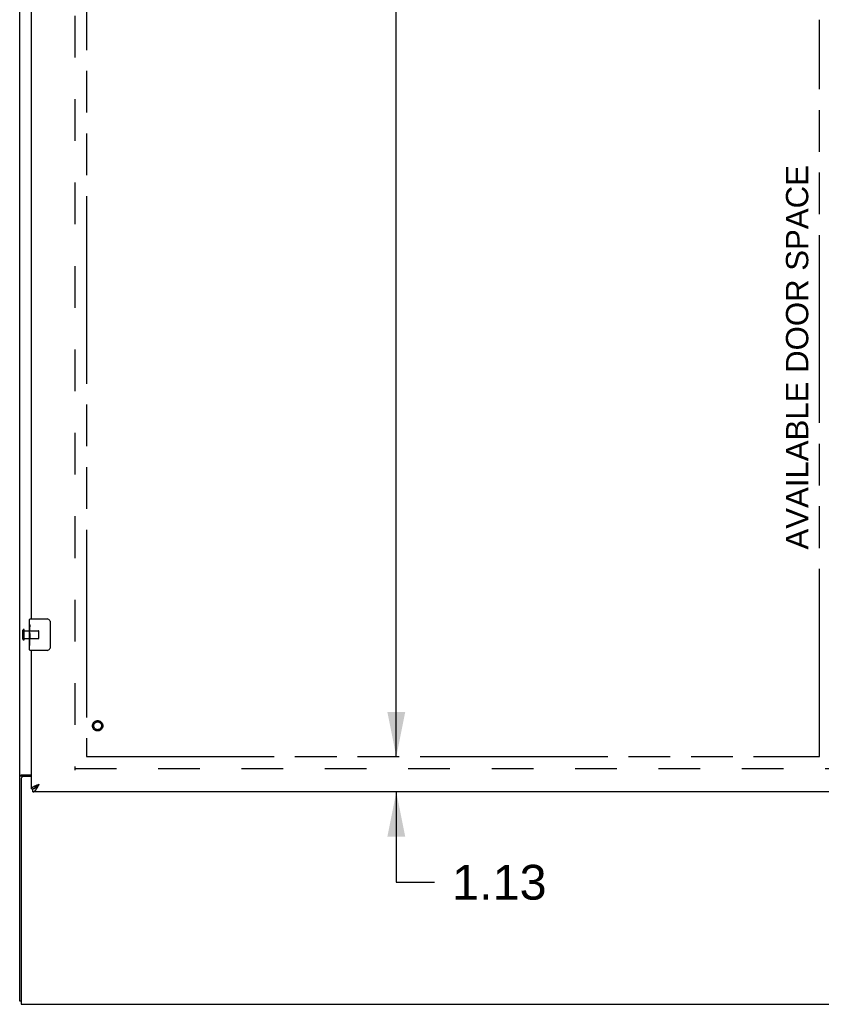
# Model space of a CAD drawing. Header units: inches. Extents: x 0 to 241, y 0 to 156.
# Tile 3 of 21: x 46 to 72, y 42 to 73. Entities that reach past the tile are written whole.
import ezdxf

# ---------------------------------------------------------------- set-up
doc = ezdxf.new("R2010")
doc.units = ezdxf.units.IN
doc.header["$LTSCALE"] = 13.26
doc.header["$MEASUREMENT"] = 0
doc.linetypes.add('HIDDEN', pattern=[0.2, 0.1, -0.1])
doc.linetypes.add('PHANTOM', pattern=[0.8, 0.45, -0.05, 0.1, -0.05, 0.1, -0.05])
doc.layers.get('0').update_dxf_attribs({"linetype": 'CONTINUOUS'})
for name, color, linetype in [('02___PRT_ALL_AXES', 7, 'CONTINUOUS'), ('AVAILABLE_DOOR_SPACE', 7, 'CONTINUOUS'), ('DEFAULT_2', 8, 'HIDDEN'), ('DIMENSIONS', 7, 'CONTINUOUS')]:
    doc.layers.add(name, color=color, linetype=linetype)
doc.styles.get("Standard").update_dxf_attribs({"font": 'arial.ttf'})
doc.dimstyles.new('DIMSTYLE_2', dxfattribs={"dimtxt": 1.106182, "dimasz": 1.418182, "dimexe": 0.09, "dimexo": 0.07, "dimgap": 0.039, "dimtad": 0, "dimtih": 1, "dimtoh": 1, "dimzin": 4, "dimdsep": 46, "dimtxsty": 'Standard', "dimblk": '_FILLED', "dimblk1": '_FILLED', "dimblk2": '_FILLED', "dimcen": 0.09, "dimazin": 1, "dimtfac": 1, "dimtdec": 3, "dimtofl": 0, "dimtmove": 0, "dimatfit": 3, "dimldrblk": '_FILLED', "dimfxl": 1, "dimtolj": 1, "dimtzin": 4, "dimarcsym": 0})

# ---------------------------------------------------------------- blocks, each defined once
blk = doc.blocks.new('_FILLED')
at = {"color": 0, "linetype": 'ByBlock'}
blk.add_solid([(0, 0), (-1, 0.2), (-1, -0.2)], dxfattribs=at)
blk = doc.blocks.new('*D18')
at = {"layer": 'DIMENSIONS', "color": 2, "linetype": 'Continuous'}
for p, q in [((58.453, 49.857), (58.453, 52.693)), ((58.453, 48.732), (58.453, 45.862)), ((58.453, 45.862), (59.673, 45.862))]:
    blk.add_line(p, q, dxfattribs=at)
at = {"layer": 'DIMENSIONS', "color": 2, "linetype": 'Continuous', "xscale": 1.4181818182, "yscale": 1.4181818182, "zscale": 1.4181818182}
for p, rotation in [((58.453, 49.857), 270), ((58.453, 48.732), 90)]:
    blk.add_blockref('_FILLED', p, dxfattribs=dict(at, rotation=rotation))
at = {"layer": 'DIMENSIONS', "color": 2, "linetype": 'Continuous', "insert": (60.226, 46.415), "char_height": 1.1062, "width": 3.00602, "attachment_point": 1, "line_spacing_factor": 0.9}
blk.add_mtext('1.13', dxfattribs=at)
blk = doc.blocks.new('*D19')
at = {"layer": 'DIMENSIONS', "color": 2, "linetype": 'Continuous'}
for p, q in [((58.453, 110.107), (58.453, 81.088)), ((58.453, 49.857), (58.453, 77.216))]:
    blk.add_line(p, q, dxfattribs=at)
at = {"layer": 'DIMENSIONS', "color": 2, "linetype": 'Continuous', "xscale": 1.4181818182, "yscale": 1.4181818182, "zscale": 1.4181818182}
for p, rotation in [((58.453, 110.107), 90), ((58.453, 49.857), 270)]:
    blk.add_blockref('_FILLED', p, dxfattribs=dict(at, rotation=rotation))
at = {"layer": 'DIMENSIONS', "color": 2, "linetype": 'Continuous', "insert": (58.453, 80.535), "char_height": 1.1062, "width": 3.86547, "attachment_point": 2, "line_spacing_factor": 0.9}
blk.add_mtext('60.25\\Ptyp.', dxfattribs=at)

msp = doc.modelspace()

# ---------------------------------------------------------------- linework, layer by layer
at = {"color": 3, "linetype": 'Continuous'}
for p, q in [((46.476, 42.086), (46.476, 113.878)), ((46.851, 54.232), (46.851, 79.482)), ((46.851, 48.836), (46.851, 53.232)), ((46.528, 49.162), (46.528, 41.982)), ((46.546, 49.274), (46.851, 49.274)), ((46.851, 49.222), (46.588, 49.222)), ((46.986, 48.936), (46.997, 48.941)), ((46.997, 48.941), (47.008, 48.945)), ((47.008, 48.945), (47.02, 48.949)), ((47.02, 48.949), (47.031, 48.954)), ((47.031, 48.954), (47.043, 48.958)), ((47.043, 48.958), (47.055, 48.963)), ((47.055, 48.963), (47.073, 48.969)), ((47.061, 48.911), (47.068, 48.923)), ((47.068, 48.923), (47.074, 48.935)), ((47.073, 48.969), (47.097, 48.978)), ((47.074, 48.935), (47.081, 48.947)), ((47.081, 48.947), (47.097, 48.978)), ((75.496, 48.732), (46.893, 48.732)), ((46.528, 41.982), (106.424, 41.982))]:
    msp.add_line(p, q, dxfattribs=at)
at = {"color": 7, "linetype": 'Continuous'}
for p, q in [((46.791, 54.071), (46.791, 54.217)), ((46.806, 54.232), (47.346, 54.232)), ((46.791, 53.813), (46.791, 53.847)), ((47.446, 54.132), (47.446, 53.332)), ((46.791, 53.616), (46.791, 53.648)), ((46.791, 53.247), (46.791, 53.386)), ((47.346, 53.232), (46.806, 53.232)), ((46.58, 49.234), (46.476, 49.234)), ((46.58, 49.222), (46.58, 49.234)), ((46.851, 48.836), (46.893, 48.836)), ((46.893, 48.732), (46.893, 48.836)), ((46.955, 48.852), (46.957, 48.853)), ((47.051, 48.948), (47.059, 48.954)), ((47.058, 48.936), (47.064, 48.943)), ((47.059, 48.954), (47.067, 48.959)), ((47.064, 48.943), (47.071, 48.95)), ((47.067, 48.959), (47.076, 48.965)), ((47.071, 48.95), (47.081, 48.96)), ((47.076, 48.965), (47.089, 48.973)), ((47.081, 48.96), (47.097, 48.978)), ((47.089, 48.973), (47.097, 48.978)), ((46.528, 42.086), (46.476, 42.086))]:
    msp.add_line(p, q, dxfattribs=at)
for points in [[(47.439, 54.168), (47.441, 54.162), (47.443, 54.156), (47.444, 54.151), (47.445, 54.144), (47.445, 54.138), (47.446, 54.132)], [(47.446, 53.332), (47.445, 53.326), (47.445, 53.319), (47.444, 53.313), (47.443, 53.307), (47.441, 53.301), (47.439, 53.296)], [(46.6, 49.251), (46.596, 49.249), (46.593, 49.248), (46.591, 49.246), (46.589, 49.245), (46.586, 49.244), (46.585, 49.242), (46.583, 49.241), (46.582, 49.239), (46.581, 49.238), (46.58, 49.237), (46.58, 49.235), (46.58, 49.234)], [(46.62, 49.274), (46.62, 49.272), (46.62, 49.27), (46.619, 49.269), (46.619, 49.267), (46.618, 49.265), (46.617, 49.264), (46.616, 49.262), (46.614, 49.26), (46.613, 49.259), (46.611, 49.257), (46.609, 49.256), (46.607, 49.255), (46.605, 49.254), (46.603, 49.252), (46.6, 49.251)], [(46.893, 48.836), (46.896, 48.836), (46.899, 48.836), (46.903, 48.836), (46.906, 48.837), (46.909, 48.837), (46.912, 48.838), (46.916, 48.838), (46.919, 48.839), (46.922, 48.84), (46.926, 48.84), (46.929, 48.841), (46.932, 48.842), (46.936, 48.844), (46.939, 48.845), (46.942, 48.846), (46.945, 48.847), (46.949, 48.849), (46.952, 48.85), (46.955, 48.852)], [(46.957, 48.853), (46.958, 48.855), (46.959, 48.858), (46.96, 48.861), (46.961, 48.863), (46.962, 48.866), (46.964, 48.869), (46.966, 48.871), (46.967, 48.874), (46.969, 48.877), (46.971, 48.88), (46.973, 48.882), (46.975, 48.885), (46.978, 48.888), (46.98, 48.891), (46.982, 48.893), (46.985, 48.896), (46.988, 48.899), (46.991, 48.902), (46.993, 48.904), (46.996, 48.907), (47, 48.91), (47.003, 48.913), (47.006, 48.915), (47.009, 48.918), (47.013, 48.921), (47.016, 48.924), (47.02, 48.926), (47.023, 48.929), (47.027, 48.932), (47.031, 48.935), (47.035, 48.937), (47.039, 48.94), (47.043, 48.943), (47.047, 48.945), (47.051, 48.948)], [(46.957, 48.853), (46.959, 48.854), (46.962, 48.856), (46.965, 48.857), (46.969, 48.859), (46.972, 48.861), (46.975, 48.863), (46.978, 48.866), (46.982, 48.868), (46.985, 48.87), (46.988, 48.873), (46.992, 48.875), (46.995, 48.878), (46.998, 48.88), (47.002, 48.883), (47.005, 48.886), (47.008, 48.888), (47.011, 48.891), (47.015, 48.894), (47.018, 48.897), (47.021, 48.9), (47.025, 48.903), (47.028, 48.906), (47.031, 48.909), (47.035, 48.912), (47.038, 48.916), (47.041, 48.919), (47.044, 48.922), (47.048, 48.925), (47.051, 48.929), (47.058, 48.936)]]:
    msp.add_lwpolyline(points, dxfattribs=at)
at = {"color": 3, "linetype": 'Continuous'}
for points in [[(46.511, 49.26), (46.507, 49.258), (46.503, 49.257), (46.5, 49.256), (46.496, 49.254), (46.493, 49.253), (46.49, 49.252), (46.487, 49.25), (46.485, 49.248), (46.483, 49.247), (46.481, 49.245), (46.479, 49.243), (46.478, 49.241), (46.477, 49.24), (46.476, 49.238), (46.476, 49.236), (46.476, 49.234)], [(46.546, 49.274), (46.543, 49.273), (46.541, 49.271), (46.538, 49.27), (46.535, 49.268), (46.531, 49.267), (46.528, 49.265), (46.523, 49.264), (46.519, 49.262), (46.511, 49.26)], [(46.851, 48.836), (46.851, 48.838), (46.851, 48.84), (46.851, 48.843), (46.852, 48.845), (46.853, 48.847), (46.853, 48.849), (46.854, 48.851), (46.855, 48.854), (46.857, 48.856), (46.858, 48.858), (46.86, 48.86), (46.861, 48.863), (46.863, 48.865), (46.865, 48.867), (46.867, 48.869), (46.869, 48.871), (46.872, 48.874), (46.874, 48.876), (46.877, 48.878), (46.88, 48.88), (46.883, 48.883), (46.886, 48.885), (46.889, 48.887), (46.892, 48.889), (46.896, 48.892), (46.899, 48.894), (46.903, 48.896), (46.907, 48.898), (46.911, 48.9), (46.915, 48.903), (46.919, 48.905), (46.923, 48.907), (46.927, 48.909), (46.932, 48.912), (46.936, 48.914), (46.941, 48.916), (46.946, 48.918), (46.95, 48.92)], [(46.893, 48.732), (46.896, 48.732), (46.899, 48.732), (46.903, 48.733), (46.906, 48.733), (46.909, 48.734), (46.912, 48.735), (46.916, 48.736), (46.919, 48.737), (46.922, 48.738), (46.926, 48.74), (46.929, 48.741), (46.932, 48.743), (46.936, 48.745), (46.939, 48.747), (46.942, 48.749), (46.945, 48.752), (46.949, 48.754), (46.952, 48.757), (46.955, 48.76), (46.959, 48.763), (46.962, 48.766), (46.965, 48.769), (46.969, 48.773), (46.972, 48.776), (46.975, 48.78), (46.978, 48.783), (46.982, 48.787), (46.985, 48.791), (46.988, 48.795), (46.992, 48.8), (46.995, 48.804), (46.998, 48.809), (47.002, 48.813), (47.005, 48.818), (47.008, 48.823), (47.011, 48.827), (47.015, 48.832)], [(46.95, 48.92), (46.955, 48.923), (46.96, 48.925), (46.965, 48.927), (46.97, 48.929), (46.976, 48.932), (46.981, 48.934), (46.986, 48.936)], [(47.015, 48.832), (47.018, 48.838), (47.021, 48.843), (47.025, 48.848), (47.028, 48.853), (47.031, 48.859), (47.035, 48.864), (47.038, 48.87), (47.041, 48.875), (47.044, 48.881), (47.048, 48.887), (47.051, 48.893), (47.054, 48.899), (47.061, 48.911)]]:
    msp.add_lwpolyline(points, dxfattribs=at)
at = {"color": 7, "linetype": 'Continuous'}
for centre, radius, start, end in [((46.806, 54.217), 0.015, 90, 180), ((47.346, 54.132), 0.1, 21.1999, 90), ((46.806, 53.247), 0.015, 180, 270), ((47.346, 53.332), 0.1, 270, 338.7946)]:
    msp.add_arc(centre, radius, start, end, dxfattribs=at)
at = {"color": 3, "linetype": 'Continuous'}
msp.add_arc((46.588, 49.162), 0.06, 90, 180, dxfattribs=at)
at = {"layer": '02___PRT_ALL_AXES', "color": 7, "linetype": 'Continuous'}
for p, q in [((46.791, 54.071), (46.791, 54.217)), ((46.791, 53.813), (46.791, 54.07)), ((46.796, 54.015), (46.791, 54.015)), ((46.791, 53.847), (46.798, 53.847)), ((46.798, 53.847), (46.798, 53.983)), ((46.791, 53.247), (46.791, 53.811)), ((46.792, 53.784), (46.791, 53.784)), ((46.791, 53.652), (46.797, 53.652)), ((46.791, 53.616), (46.798, 53.616)), ((46.791, 53.554), (46.798, 53.554)), ((46.792, 53.786), (46.794, 53.764)), ((46.798, 53.386), (46.798, 53.616)), ((46.791, 53.386), (46.798, 53.386))]:
    msp.add_line(p, q, dxfattribs=at)
at = {"layer": '02___PRT_ALL_AXES', "color": 8, "linetype": 'HIDDEN'}
for p, q in [((46.623, 53.608), (46.623, 53.856)), ((46.623, 53.856), (47.07, 53.856)), ((46.623, 53.608), (47.07, 53.608))]:
    msp.add_line(p, q, dxfattribs=at)
at = {"layer": '02___PRT_ALL_AXES', "color": 7, "linetype": 'Continuous'}
for points in [[(46.791, 54.071), (46.791, 54.067), (46.791, 54.063), (46.792, 54.057), (46.793, 54.044)], [(46.793, 54.044), (46.794, 54.037), (46.795, 54.029), (46.796, 54.02)], [(46.796, 54.02), (46.797, 54.011), (46.797, 54.002), (46.798, 53.993), (46.798, 53.983)], [(46.791, 53.813), (46.791, 53.805), (46.791, 53.796), (46.792, 53.786)], [(46.794, 53.764), (46.795, 53.752), (46.796, 53.74), (46.797, 53.728), (46.797, 53.715), (46.798, 53.703), (46.798, 53.69), (46.798, 53.677), (46.797, 53.664), (46.797, 53.652), (46.796, 53.639), (46.795, 53.627)]]:
    msp.add_lwpolyline(points, dxfattribs=at)
at = {"layer": '02___PRT_ALL_AXES', "color": 8, "linetype": 'HIDDEN'}
msp.add_circle((48.955, 50.836), 0.124, dxfattribs=at)
at = {"layer": '02___PRT_ALL_AXES', "color": 7, "linetype": 'Continuous'}
msp.add_ellipse((47.054, 53.648), major_axis=(0.263, 0), ratio=0.432808, start_param=3.141593, end_param=3.321581, dxfattribs=at)
at = {"layer": 'AVAILABLE_DOOR_SPACE', "color": 4, "linetype": 'PHANTOM'}
for p, q in [((48.601, 110.107), (48.601, 49.857)), ((71.913, 49.857), (71.913, 73.281)), ((48.601, 49.857), (71.913, 49.857))]:
    msp.add_line(p, q, dxfattribs=at)
at = {"layer": 'DEFAULT_2', "color": 8, "linetype": 'HIDDEN'}
for p, q in [((48.226, 110.534), (48.226, 49.43)), ((46.58, 53.59), (46.58, 53.874)), ((46.623, 53.59), (46.623, 53.874)), ((47.08, 53.618), (47.08, 53.846)), ((48.226, 49.482), (74.83, 49.482))]:
    msp.add_line(p, q, dxfattribs=at)
for radius in [0.164, 0.124]:
    msp.add_circle((48.955, 50.836), radius, dxfattribs=at)
for centre, radius, start, end in [((46.601, 53.874), 0.0215, 360, 180), ((47.07, 53.846), 0.01, 360, 90), ((46.601, 53.59), 0.0215, 180, 0), ((47.07, 53.618), 0.01, 270, 0)]:
    msp.add_arc(centre, radius, start, end, dxfattribs=at)

# ---------------------------------------------------------------- texts
at = {"layer": 'DIMENSIONS', "color": 2, "linetype": 'Continuous', "insert": (70.845, 62.548), "char_height": 0.70909, "width": 12.19689, "attachment_point": 2, "rotation": 90, "line_spacing_factor": 0.9}
msp.add_mtext('AVAILABLE DOOR SPACE', dxfattribs=at)

# ---------------------------------------------------------------- dimensions: what is measured, and where the dimension line sits
at = {"layer": 'DIMENSIONS', "color": 2, "linetype": 'Continuous'}
dim = msp.add_linear_dim(base=(58.453, 49.857), p1=(71.913, 110.107), p2=(71.913, 49.857), angle=270, text='<>\\Ptyp.', dimstyle='DIMSTYLE_2', dxfattribs=at)
dim.commit()
dim.dimension.update_dxf_attribs({"geometry": '*D19', "text_midpoint": (58.453, 79.152), "dimtype": 160})
dim = msp.add_linear_dim(base=(58.452938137, 48.731860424), p1=(71.913197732, 49.856860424), p2=(46.912697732, 48.731860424), angle=270, dimstyle='DIMSTYLE_2', dxfattribs=at)
dim.commit()
dim.dimension.update_dxf_attribs({"geometry": '*D18', "text_midpoint": (61.776584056, 45.855679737), "dimtype": 160})

doc.saveas('drawing.dxf')
